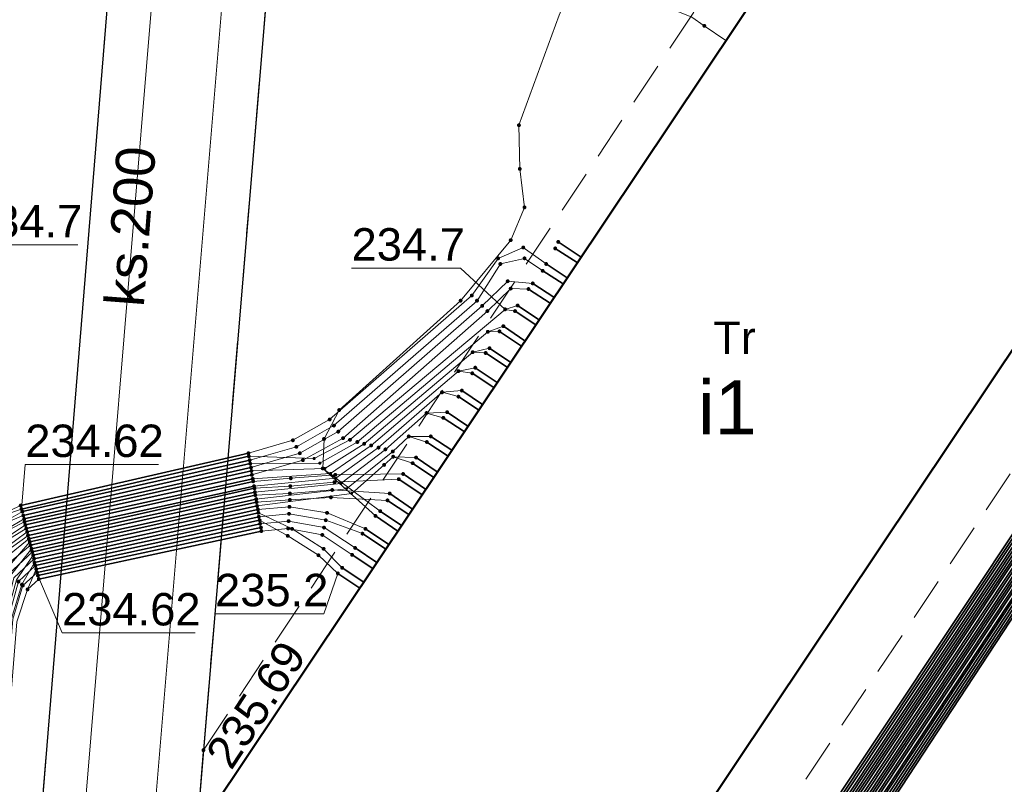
# Model space of a CAD drawing. Header units: metres. Extents: x 6603648 to 6604252, y 5739748 to 5740166.
# Tile 55 of 114: x 6603701 to 6603723, y 5740070 to 5740088. Entities that reach past the tile are written whole.
import ezdxf
from ezdxf.enums import TextEntityAlignment as Align

# ---------------------------------------------------------------- set-up
doc = ezdxf.new("R2010")
doc.units = ezdxf.units.M
doc.linetypes.add('PRZER2-1', pattern=[1.5, 1, -0.5])
doc.linetypes.add('PRZER3-1', pattern=[2, 1.5, -0.5])
doc.layers.get('0').update_dxf_attribs({"linetype": 'CONTINUOUS'})
for name, color, linetype, lineweight, true_color in [('GESBZO', 7, 'CONTINUOUS', 50, 0x0a0909), ('GESBZO_O', 7, 'CONTINUOUS', 50, 0x0a0909), ('GSLKRW', 7, 'CONTINUOUS', 25, 0x0a0909), ('GSPPRB', 7, 'CONTINUOUS', 18, 0x0a0909), ('GSPWPS', 7, 'CONTINUOUS', 13, 0x0a0909), ('GSPWPS_O', 7, 'CONTINUOUS', 13, 0x0a0909), ('GSSKOA', 7, 'CONTINUOUS', 18, 0x0a0909), ('GSSKOD', 7, 'CONTINUOUS', 18, 0x0a0909), ('GULENN', 1, 'CONTINUOUS', 18, 0xff0000), ('GULEOR', 1, 'CONTINUOUS', 35, 0xff0000), ('GULESN', 1, 'CONTINUOUS', 18, 0xff0000), ('GULKDP', 7, 'CONTINUOUS', 18, 0x803300), ('GULKSP', 7, 'CONTINUOUS', 18, 0x803300), ('GULKSP_O', 7, 'CONTINUOUS', 18, 0x803300), ('GUSETS', 7, 'CONTINUOUS', 25, 0x0a0909), ('GUSETS_O', 7, 'CONTINUOUS', 25, 0x0a0909)]:
    doc.layers.add(name, color=color, linetype=linetype, lineweight=lineweight, true_color=true_color)
doc.layers.add('GUPESH', color=1, linetype='CONTINUOUS', true_color=0xff0000)
doc.layers.add('GUPESH_O', color=1, linetype='CONTINUOUS', true_color=0xff0000)
doc.styles.add('Arial', font='arial.ttf')

# ---------------------------------------------------------------- blocks, each defined once
blk = doc.blocks.new('GSPPRB0')
at = {"color": 0, "lineweight": 18}
blk.add_lwpolyline([(-0.007955, 0.0225), (0.007955, 0.0225), (0.0225, 0.007955), (0.0225, -0.007955), (0.007955, -0.0225), (-0.007955, -0.0225), (-0.0225, -0.007955), (-0.0225, 0.007955)], close=True, dxfattribs=at)
blk = doc.blocks.new('GUPESH1')
blk.add_hatch(color=0).paths.add_polyline_path([(0, 0.045), (-0.011647, 0.043467), (-0.0225, 0.038971), (-0.03182, 0.03182), (-0.038971, 0.0225), (-0.043467, 0.011647), (-0.045, 0), (-0.043467, -0.011647), (-0.038971, -0.0225), (-0.03182, -0.03182), (-0.0225, -0.038971), (-0.011647, -0.043467), (0, -0.045), (0.011647, -0.043467), (0.0225, -0.038971), (0.03182, -0.03182), (0.038971, -0.0225), (0.043467, -0.011647), (0.045, 0), (0.043467, 0.011647), (0.038971, 0.0225), (0.03182, 0.03182), (0.0225, 0.038971), (0.011647, 0.043467)])
blk = doc.blocks.new('GSPWPS1')
blk.add_hatch(color=0).paths.add_polyline_path([(0, 0.045), (-0.011647, 0.043467), (-0.0225, 0.038971), (-0.03182, 0.03182), (-0.038971, 0.0225), (-0.043467, 0.011647), (-0.045, 0), (-0.043467, -0.011647), (-0.038971, -0.0225), (-0.03182, -0.03182), (-0.0225, -0.038971), (-0.011647, -0.043467), (0, -0.045), (0.011647, -0.043467), (0.0225, -0.038971), (0.03182, -0.03182), (0.038971, -0.0225), (0.043467, -0.011647), (0.045, 0), (0.043467, 0.011647), (0.038971, 0.0225), (0.03182, 0.03182), (0.0225, 0.038971), (0.011647, 0.043467)])

msp = doc.modelspace()

# ---------------------------------------------------------------- linework, layer by layer
at = {"layer": 'GESBZO', "color": 18, "linetype": 'Continuous', "lineweight": 50, "true_color": 0x0a0909}
msp.add_lwpolyline([(6603705.07, 5740069.59), (6603707.31, 5740068.07), (6603712.5, 5740064.58), (6603712.94, 5740064.28), (6603728.85, 5740088.08), (6603728.5, 5740088.32), (6603725.42, 5740090.37), (6603720.97, 5740093.36)], close=True, dxfattribs=at)
at = {"layer": 'GSLKRW', "color": 18, "linetype": 'Continuous', "lineweight": 25, "true_color": 0x0a0909}
msp.add_lwpolyline([(6603719.623, 5739907.764), (6603719.37, 5739910.02), (6603718.01, 5739918.93), (6603716.84, 5739924.9, 0.18154), (6603714.02, 5739930.19, -0.269275), (6603711.34, 5739939.4, 0.039751), (6603711.22, 5739941.45), (6603709.62, 5739949.73), (6603696.41, 5740012.1), (6603705.1, 5740118.58), (6603708.8, 5740118.29), (6603704.84, 5740070.9), (6603702.4, 5740041.46), (6603700.14, 5740012.41), (6603713.04, 5739950.38, 0.051914), (6603714.01, 5739946.48, 0.188776), (6603715.42, 5739945.03, 0.298634), (6603717.12, 5739945.95), (6603717.71, 5739946.86), (6603718.42, 5739947.99), (6603718.75, 5739939.7)], format="xyb", dxfattribs=at)
at = {"layer": 'GSSKOA', "color": 18, "linetype": 'PRZER3-1', "lineweight": 18, "true_color": 0x0a0909}
msp.add_lwpolyline([(6603700.14, 5740012.41), (6603702.4, 5740041.46), (6603704.84, 5740070.9), (6603708.8, 5740118.29), (6603705.1, 5740118.58), (6603696.41, 5740012.1), (6603709.62, 5739949.73), (6603713.04, 5739950.38)], close=True, dxfattribs=at)
at = {"layer": 'GSSKOD', "color": 18, "linetype": 'PRZER2-1', "lineweight": 18, "true_color": 0x0a0909}
for points in [[(6603704.84, 5740070.9), (6603720.66, 5740094.71), (6603725.86, 5740091.24), (6603726.2, 5740091.73), (6603731.02, 5740088.51), (6603714.22, 5740063.42), (6603723.23, 5740057.39), (6603714.64, 5740044.58), (6603715.18, 5740044.25), (6603709.86, 5740036.43), (6603702.4, 5740041.46)], [(6603707.31, 5740068.07), (6603706.34, 5740066.62), (6603711.52, 5740063.14), (6603712.5, 5740064.58), (6603712.94, 5740064.28), (6603728.85, 5740088.08), (6603728.5, 5740088.32), (6603729.21, 5740089.38), (6603727.51, 5740090.52), (6603726.14, 5740091.44), (6603725.42, 5740090.37), (6603720.97, 5740093.36), (6603705.07, 5740069.59)]]:
    msp.add_lwpolyline(points, close=True, dxfattribs=at)
at = {"layer": 'GULENN', "color": 1, "linetype": 'Continuous', "lineweight": 18, "true_color": 0xff0000}
for points in [[(6603709.42, 5740076.1), (6603708.93, 5740076.43), (6603707.6, 5740077.42), (6603707.63, 5740078.1), (6603707.98, 5740078.77), (6603710.79, 5740081.3), (6603711.95, 5740082.7), (6603712.27, 5740083.46), (6603712.16, 5740084.35), (6603712.14, 5740085.36), (6603713.07, 5740087.91), (6603716.42, 5740095.58), (6603717.86, 5740100.08)], [(6603709.34, 5740075.97), (6603708.82, 5740076.32), (6603707.6, 5740077.42), (6603707.63, 5740078.1), (6603707.98, 5740078.77), (6603710.79, 5740081.3), (6603711.95, 5740082.7), (6603712.27, 5740083.46), (6603712.16, 5740084.35), (6603712.14, 5740085.36), (6603713.07, 5740087.91), (6603716.42, 5740095.58), (6603717.86, 5740100.08)], [(6603724.71, 5740081.89), (6603726.71, 5740080.46), (6603727.1, 5740079.56), (6603726.55, 5740078.78), (6603707.3, 5740049.54), (6603706.74, 5740047.98), (6603706.31, 5740046.43), (6603705.58, 5740040.93), (6603705.67, 5740040.59), (6603705.77, 5740040.15), (6603705.89, 5740039.88), (6603722.8, 5740026.23), (6603723.59, 5740025.67), (6603751.47, 5740006.73), (6603752.65, 5740005.84), (6603753.29, 5740005.63)], [(6603724.57, 5740081.67), (6603726.49, 5740080.31), (6603726.82, 5740079.56), (6603726.4, 5740078.85), (6603707.15, 5740049.65), (6603706.51, 5740048.04), (6603706.14, 5740046.5), (6603705.4, 5740040.95), (6603705.45, 5740040.54), (6603705.58, 5740040.04), (6603705.78, 5740039.73), (6603722.69, 5740026.1), (6603723.47, 5740025.52), (6603751.39, 5740006.58), (6603753.74, 5740004.27)], [(6603724.61, 5740081.74), (6603726.57, 5740080.36), (6603726.92, 5740079.56), (6603726.46, 5740078.82), (6603707.2, 5740049.61), (6603706.59, 5740048.02), (6603706.19, 5740046.48), (6603705.45, 5740040.94), (6603705.53, 5740040.56), (6603705.65, 5740040.08), (6603705.81, 5740039.77), (6603722.71, 5740026.13), (6603723.51, 5740025.56), (6603751.41, 5740006.62), (6603752.63, 5740005.76), (6603753.31, 5740005.54)], [(6603724.67, 5740081.83), (6603726.64, 5740080.41), (6603727.01, 5740079.56), (6603726.49, 5740078.8), (6603707.25, 5740049.58), (6603706.66, 5740048), (6603706.27, 5740046.45), (6603705.52, 5740040.93), (6603705.59, 5740040.57), (6603705.7, 5740040.11), (6603705.86, 5740039.84), (6603722.78, 5740026.2), (6603723.56, 5740025.63), (6603751.45, 5740006.69), (6603753.83, 5740004.41)], [(6603724.41, 5740081.44), (6603726.27, 5740080.16), (6603726.55, 5740079.56), (6603726.27, 5740078.92), (6603706.99, 5740049.76), (6603706.3, 5740048.09), (6603705.94, 5740046.57), (6603705.2, 5740040.96), (6603705.26, 5740040.49), (6603705.41, 5740039.94), (6603705.65, 5740039.56), (6603722.53, 5740025.92), (6603723.35, 5740025.35), (6603751.29, 5740006.4), (6603752.58, 5740005.58), (6603753.34, 5740005.39)], [(6603724.47, 5740081.52), (6603726.34, 5740080.21), (6603726.63, 5740079.56), (6603726.31, 5740078.9), (6603707.04, 5740049.72), (6603706.37, 5740048.07), (6603706.02, 5740046.54), (6603705.27, 5740040.96), (6603705.32, 5740040.5), (6603705.46, 5740039.97), (6603705.69, 5740039.61), (6603722.59, 5740025.99), (6603723.4, 5740025.41), (6603751.33, 5740006.47), (6603753.69, 5740004.21)], [(6603724.51, 5740081.59), (6603726.42, 5740080.26), (6603726.73, 5740079.56), (6603726.36, 5740078.87), (6603707.09, 5740049.69), (6603706.45, 5740048.05), (6603706.06, 5740046.53), (6603705.33, 5740040.95), (6603705.39, 5740040.52), (6603705.53, 5740040.01), (6603705.73, 5740039.66), (6603722.62, 5740026.02), (6603723.43, 5740025.46), (6603751.35, 5740006.51), (6603752.61, 5740005.67), (6603753.33, 5740005.46)], [(6603724.26, 5740081.21), (6603726.04, 5740080), (6603726.26, 5740079.56), (6603726.13, 5740078.99), (6603706.84, 5740049.87), (6603706.07, 5740048.15), (6603705.78, 5740046.63), (6603705.02, 5740040.98), (6603705.04, 5740040.44), (6603705.22, 5740039.84), (6603705.54, 5740039.4), (6603722.41, 5740025.78), (6603723.24, 5740025.2), (6603751.21, 5740006.24), (6603752.54, 5740005.41), (6603753.38, 5740005.23)], [(6603724.31, 5740081.29), (6603726.12, 5740080.06), (6603726.36, 5740079.56), (6603726.17, 5740078.97), (6603706.9, 5740049.83), (6603706.16, 5740048.13), (6603705.81, 5740046.62), (6603705.08, 5740040.98), (6603705.12, 5740040.46), (6603705.29, 5740039.87), (6603705.57, 5740039.44), (6603722.44, 5740025.82), (6603723.27, 5740025.24), (6603751.23, 5740006.28), (6603752.56, 5740005.5), (6603753.36, 5740005.31)], [(6603724.36, 5740081.36), (6603726.19, 5740080.1), (6603726.45, 5740079.56), (6603726.22, 5740078.94), (6603706.95, 5740049.79), (6603706.22, 5740048.11), (6603705.9, 5740046.59), (6603705.15, 5740040.97), (6603705.18, 5740040.47), (6603705.34, 5740039.9), (6603705.62, 5740039.51), (6603722.5, 5740025.89), (6603723.32, 5740025.31), (6603751.27, 5740006.35), (6603753.65, 5740004.14)], [(6603724.11, 5740080.99), (6603725.81, 5740079.85), (6603725.99, 5740079.56), (6603725.98, 5740079.06), (6603706.69, 5740049.97), (6603705.86, 5740048.21), (6603705.57, 5740046.71), (6603704.83, 5740041), (6603704.85, 5740040.39), (6603705.04, 5740039.73), (6603705.41, 5740039.22), (6603722.26, 5740025.62), (6603723.12, 5740025.03), (6603751.11, 5740006.05), (6603752.05, 5740005.24), (6603752, 5740004.71), (6603751.04, 5740003.2), (6603741.76, 5739989.76), (6603741.84, 5739989.39)], [(6603724.16, 5740081.06), (6603725.89, 5740079.9), (6603726.08, 5740079.56), (6603726.03, 5740079.04), (6603706.74, 5740049.94), (6603705.92, 5740048.19), (6603705.66, 5740046.68), (6603704.9, 5740040.99), (6603704.92, 5740040.41), (6603705.1, 5740039.77), (6603705.46, 5740039.29), (6603722.32, 5740025.68), (6603723.15, 5740025.08), (6603751.15, 5740006.12), (6603752.15, 5740005.25), (6603752.07, 5740004.66), (6603751.08, 5740003.16), (6603741.72, 5739989.57), (6603741.4, 5739989.5)], [(6603724.21, 5740081.14), (6603725.97, 5740079.96), (6603726.18, 5740079.56), (6603726.07, 5740079.02), (6603706.8, 5740049.9), (6603706, 5740048.17), (6603705.69, 5740046.66), (6603704.95, 5740040.99), (6603704.99, 5740040.42), (6603705.16, 5740039.8), (6603705.49, 5740039.34), (6603722.36, 5740025.72), (6603723.19, 5740025.14), (6603751.17, 5740006.17), (6603752.26, 5740005.27), (6603752.13, 5740004.61), (6603751.12, 5740003.11), (6603741.88, 5739989.73), (6603741.92, 5739989.4)], [(6603724.01, 5740080.84), (6603725.67, 5740079.75), (6603725.81, 5740079.56), (6603725.89, 5740079.11), (6603706.6, 5740050.04), (6603705.7, 5740048.25), (6603705.45, 5740046.75), (6603704.7, 5740041.01), (6603704.7, 5740040.36), (6603704.92, 5740039.67), (6603705.33, 5740039.12), (6603722.18, 5740025.52), (6603723.04, 5740024.93), (6603751.05, 5740005.94), (6603751.84, 5740005.21), (6603751.89, 5740004.79), (6603750.95, 5740003.31), (6603741.64, 5739989.79), (6603741.77, 5739989.39)], [(6603724.06, 5740080.92), (6603725.74, 5740079.8), (6603725.89, 5740079.56), (6603725.94, 5740079.08), (6603706.64, 5740050.01), (6603705.77, 5740048.23), (6603705.53, 5740046.72), (6603704.77, 5740041), (6603704.78, 5740040.37), (6603704.98, 5740039.7), (6603705.38, 5740039.18), (6603722.22, 5740025.57), (6603723.08, 5740024.98), (6603751.08, 5740006.01), (6603751.94, 5740005.23), (6603751.95, 5740004.75), (6603750.99, 5740003.25), (6603741.71, 5739989.78), (6603736.55, 5739982.04), (6603736.2, 5739981.8), (6603735.78, 5739981.89), (6603722.86, 5739991.05)], [(6603723.91, 5740080.69), (6603725.51, 5740079.65), (6603725.61, 5740079.56), (6603725.8, 5740079.16), (6603706.48, 5740050.12), (6603705.54, 5740048.29), (6603705.33, 5740046.8), (6603704.58, 5740041.02), (6603704.58, 5740040.33), (6603704.8, 5740039.6), (6603705.25, 5740039), (6603722.09, 5740025.41), (6603722.96, 5740024.82), (6603750.98, 5740005.83), (6603751.74, 5740005.2), (6603751.83, 5740004.84), (6603750.91, 5740003.35), (6603741.61, 5739989.8), (6603741.7, 5739989.38)]]:
    msp.add_lwpolyline(points, dxfattribs=at)
at = {"layer": 'GULEOR', "color": 1, "linetype": 'Continuous', "lineweight": 35, "true_color": 0xff0000}
for points in [[(6603713.58, 5740082.31), (6603713.05, 5740082.66)], [(6603713.49, 5740082.18), (6603712.98, 5740082.51)], [(6603713.26, 5740081.83), (6603712.77, 5740082.15)], [(6603713.16, 5740081.69), (6603712.69, 5740081.99)], [(6603712.95, 5740081.38), (6603712.46, 5740081.7)], [(6603712.86, 5740081.24), (6603712.36, 5740081.57)], [(6603712.11, 5740081.19), (6603712.61, 5740080.86)], [(6603724.16, 5740081.06), (6603725.89, 5740079.9), (6603726.08, 5740079.56), (6603726.03, 5740079.04), (6603706.74, 5740049.94), (6603705.92, 5740048.19), (6603705.66, 5740046.68), (6603704.9, 5740040.99), (6603704.92, 5740040.41), (6603705.1, 5740039.77), (6603705.46, 5740039.29), (6603722.32, 5740025.68), (6603723.15, 5740025.08), (6603751.15, 5740006.12)], [(6603712.53, 5740080.74), (6603712.05, 5740081.06)], [(6603712.2, 5740080.25), (6603711.69, 5740080.59)], [(6603712.28, 5740080.37), (6603711.78, 5740080.71)], [(6603711.87, 5740079.76), (6603711.37, 5740080.09)], [(6603711.95, 5740079.87), (6603711.46, 5740080.2)], [(6603711.56, 5740079.29), (6603711.06, 5740079.62)], [(6603711.64, 5740079.41), (6603711.13, 5740079.75)], [(6603725.75, 5740079.18), (6603706.43, 5740050.16), (6603705.47, 5740048.31), (6603705.27, 5740046.82), (6603704.51, 5740041.03)], [(6603725.8, 5740079.16), (6603706.48, 5740050.12), (6603705.54, 5740048.29), (6603705.33, 5740046.8), (6603704.58, 5740041.02), (6603704.58, 5740040.33), (6603704.8, 5740039.6), (6603705.25, 5740039), (6603722.09, 5740025.41), (6603722.96, 5740024.82), (6603750.98, 5740005.83)], [(6603711.3, 5740078.9), (6603710.82, 5740079.22)], [(6603725.84, 5740079.13), (6603706.54, 5740050.08), (6603705.62, 5740048.27), (6603705.4, 5740046.77), (6603704.65, 5740041.02)], [(6603725.89, 5740079.11), (6603706.6, 5740050.04), (6603705.7, 5740048.25), (6603705.45, 5740046.75), (6603704.7, 5740041.01), (6603704.7, 5740040.36), (6603704.92, 5740039.67), (6603705.33, 5740039.12), (6603722.18, 5740025.52), (6603723.04, 5740024.93), (6603751.05, 5740005.94)], [(6603725.94, 5740079.08), (6603706.64, 5740050.01), (6603705.77, 5740048.23), (6603705.53, 5740046.72), (6603704.77, 5740041), (6603704.78, 5740040.37), (6603704.98, 5740039.7), (6603705.38, 5740039.18), (6603722.22, 5740025.57), (6603723.08, 5740024.98), (6603751.08, 5740006.01)], [(6603725.98, 5740079.06), (6603706.69, 5740049.97), (6603705.86, 5740048.21), (6603705.57, 5740046.71), (6603704.83, 5740041), (6603704.85, 5740040.39), (6603705.04, 5740039.73), (6603705.41, 5740039.22), (6603722.26, 5740025.62), (6603723.12, 5740025.03), (6603751.11, 5740006.05)], [(6603726.07, 5740079.02), (6603706.8, 5740049.9), (6603706, 5740048.17), (6603705.69, 5740046.66), (6603704.95, 5740040.99), (6603704.99, 5740040.42), (6603705.16, 5740039.8), (6603705.49, 5740039.34), (6603722.36, 5740025.72), (6603723.19, 5740025.14), (6603751.17, 5740006.17)], [(6603726.13, 5740078.99), (6603706.84, 5740049.87), (6603706.07, 5740048.15), (6603705.78, 5740046.63), (6603705.02, 5740040.98), (6603705.04, 5740040.44), (6603705.22, 5740039.84), (6603705.54, 5740039.4), (6603722.41, 5740025.78), (6603723.24, 5740025.2), (6603751.21, 5740006.24)], [(6603726.17, 5740078.97), (6603706.9, 5740049.83), (6603706.16, 5740048.13), (6603705.81, 5740046.62), (6603705.08, 5740040.98), (6603705.12, 5740040.46), (6603705.29, 5740039.87), (6603705.57, 5740039.44), (6603722.44, 5740025.82), (6603723.27, 5740025.24), (6603751.23, 5740006.28)], [(6603726.22, 5740078.94), (6603706.95, 5740049.79), (6603706.22, 5740048.11), (6603705.9, 5740046.59), (6603705.15, 5740040.97), (6603705.18, 5740040.47), (6603705.34, 5740039.9), (6603705.62, 5740039.51), (6603722.5, 5740025.89), (6603723.32, 5740025.31), (6603751.27, 5740006.35)], [(6603726.27, 5740078.92), (6603706.99, 5740049.76), (6603706.3, 5740048.09), (6603705.94, 5740046.57), (6603705.2, 5740040.96), (6603705.26, 5740040.49), (6603705.41, 5740039.94), (6603705.65, 5740039.56), (6603722.53, 5740025.92), (6603723.35, 5740025.35), (6603751.29, 5740006.4)], [(6603711.21, 5740078.77), (6603710.74, 5740079.08)], [(6603726.31, 5740078.9), (6603707.04, 5740049.72), (6603706.37, 5740048.07), (6603706.02, 5740046.54), (6603705.27, 5740040.96), (6603705.32, 5740040.5), (6603705.46, 5740039.97), (6603705.69, 5740039.61), (6603722.59, 5740025.99), (6603723.4, 5740025.41), (6603751.33, 5740006.47)], [(6603726.36, 5740078.87), (6603707.09, 5740049.69), (6603706.45, 5740048.05), (6603706.06, 5740046.53), (6603705.33, 5740040.95), (6603705.39, 5740040.52), (6603705.53, 5740040.01), (6603705.73, 5740039.66), (6603722.62, 5740026.02), (6603723.43, 5740025.46), (6603751.35, 5740006.51)], [(6603726.4, 5740078.85), (6603707.15, 5740049.65), (6603706.51, 5740048.04), (6603706.14, 5740046.5), (6603705.4, 5740040.95), (6603705.45, 5740040.54), (6603705.58, 5740040.04), (6603705.78, 5740039.73), (6603722.69, 5740026.1), (6603723.47, 5740025.52), (6603751.39, 5740006.58)], [(6603726.46, 5740078.82), (6603707.2, 5740049.61), (6603706.59, 5740048.02), (6603706.19, 5740046.48), (6603705.45, 5740040.94), (6603705.53, 5740040.56), (6603705.65, 5740040.08), (6603705.81, 5740039.77), (6603722.71, 5740026.13), (6603723.51, 5740025.56), (6603751.41, 5740006.62)], [(6603726.49, 5740078.8), (6603707.25, 5740049.58), (6603706.66, 5740048), (6603706.27, 5740046.45), (6603705.52, 5740040.93), (6603705.59, 5740040.57), (6603705.7, 5740040.11), (6603705.86, 5740039.84), (6603722.78, 5740026.2), (6603723.56, 5740025.63), (6603751.45, 5740006.69)], [(6603726.55, 5740078.78), (6603707.3, 5740049.54), (6603706.74, 5740047.98), (6603706.31, 5740046.43), (6603705.58, 5740040.93), (6603705.67, 5740040.59), (6603705.77, 5740040.15), (6603705.89, 5740039.88), (6603722.8, 5740026.23), (6603723.59, 5740025.67), (6603751.47, 5740006.73)], [(6603726.59, 5740078.76), (6603707.35, 5740049.5), (6603706.81, 5740047.96), (6603706.39, 5740046.41), (6603705.65, 5740040.92), (6603705.73, 5740040.6), (6603705.83, 5740040.17), (6603705.94, 5740039.95), (6603722.86, 5740026.3), (6603723.63, 5740025.73), (6603751.52, 5740006.81)], [(6603726.64, 5740078.73), (6603707.39, 5740049.47), (6603706.88, 5740047.94), (6603706.44, 5740046.39), (6603705.7, 5740040.92), (6603705.79, 5740040.62), (6603705.9, 5740040.21), (6603705.98, 5740040), (6603722.9, 5740026.34), (6603723.67, 5740025.77), (6603751.54, 5740006.85)], [(6603726.68, 5740078.71), (6603707.45, 5740049.43), (6603706.96, 5740047.92), (6603706.51, 5740046.36), (6603705.77, 5740040.91), (6603705.86, 5740040.63), (6603705.96, 5740040.25), (6603706.02, 5740040.06), (6603722.95, 5740026.4), (6603723.7, 5740025.82), (6603751.56, 5740006.89)], [(6603710.96, 5740078.4), (6603710.48, 5740078.72)], [(6603710.87, 5740078.27), (6603710.39, 5740078.59)], [(6603710.5, 5740077.7), (6603710.01, 5740078.03)], [(6603710.59, 5740077.84), (6603710.1, 5740078.16)], [(6603705.88, 5740077.77), (6603700.61, 5740076.56)], [(6603705.89, 5740077.7), (6603700.63, 5740076.48)], [(6603705.91, 5740077.61), (6603700.65, 5740076.42)], [(6603710.17, 5740077.21), (6603709.68, 5740077.54)], [(6603710.25, 5740077.34), (6603709.76, 5740077.67)], [(6603705.92, 5740077.53), (6603700.67, 5740076.33)], [(6603705.94, 5740077.44), (6603700.69, 5740076.25)], [(6603705.95, 5740077.36), (6603700.7, 5740076.18)], [(6603705.96, 5740077.27), (6603700.72, 5740076.11)], [(6603705.98, 5740077.18), (6603700.74, 5740076.03)], [(6603705.99, 5740077.12), (6603700.76, 5740075.95)], [(6603709.9, 5740076.81), (6603709.36, 5740077.17)], [(6603709.98, 5740076.94), (6603709.46, 5740077.29)], [(6603706.01, 5740077.01), (6603700.78, 5740075.87)], [(6603706.02, 5740076.96), (6603700.8, 5740075.79)], [(6603706.03, 5740076.87), (6603700.82, 5740075.72)], [(6603706.04, 5740076.8), (6603700.84, 5740075.64)], [(6603706.06, 5740076.71), (6603700.86, 5740075.56)], [(6603706.07, 5740076.64), (6603700.88, 5740075.49)], [(6603709.59, 5740076.35), (6603709.1, 5740076.68)], [(6603709.68, 5740076.48), (6603709.15, 5740076.84)], [(6603706.08, 5740076.55), (6603700.9, 5740075.41)], [(6603706.1, 5740076.47), (6603700.92, 5740075.33)], [(6603708.93, 5740076.43), (6603709.42, 5740076.1)], [(6603709.42, 5740076.1), (6603708.93, 5740076.43)], [(6603706.11, 5740076.39), (6603700.93, 5740075.24)], [(6603706.12, 5740076.3), (6603700.95, 5740075.17)], [(6603706.14, 5740076.22), (6603700.97, 5740075.09)], [(6603708.82, 5740076.32), (6603709.34, 5740075.97)], [(6603709.34, 5740075.97), (6603708.82, 5740076.32)], [(6603706.15, 5740076.14), (6603700.99, 5740075.01)], [(6603706.17, 5740076.05), (6603701.01, 5740074.94)], [(6603706.18, 5740075.97), (6603701.03, 5740074.86)], [(6603709.13, 5740075.66), (6603708.59, 5740076.02)], [(6603709.06, 5740075.55), (6603708.52, 5740075.91)], [(6603708.85, 5740075.24), (6603708.35, 5740075.58)], [(6603708.76, 5740075.1), (6603708.28, 5740075.42)], [(6603708.05, 5740075.12), (6603708.55, 5740074.79)], [(6603708.46, 5740074.65), (6603707.95, 5740074.99)]]:
    msp.add_lwpolyline(points, dxfattribs=at)
at = {"layer": 'GULESN', "color": 1, "linetype": 'Continuous', "lineweight": 18, "true_color": 0xff0000}
for points in [[(6603716.93, 5740087.32), (6603716.43, 5740087.66), (6603716.14, 5740087.86), (6603715.22, 5740088.23), (6603707.7, 5740088.97), (6603701.88, 5740089.53), (6603700.53, 5740089.52), (6603699.9, 5740089.27), (6603699.61, 5740088.98), (6603699.48, 5740088.47), (6603698.66, 5740076.1), (6603695.88, 5740040.31), (6603695.74, 5740027.6), (6603695.62, 5740020.36), (6603695.36, 5740014.2), (6603695.17, 5740012.83), (6603695.16, 5740011.14), (6603697.85, 5739997.33), (6603698.42, 5739995.86), (6603698.05, 5739994.71)], [(6603713.26, 5740081.83), (6603712.77, 5740082.15), (6603712.24, 5740082.53), (6603711.66, 5740082.28), (6603711.05, 5740081.42), (6603707.76, 5740078.55), (6603706.91, 5740078.07), (6603705.88, 5740077.77), (6603700.61, 5740076.56), (6603699.83, 5740076.21), (6603699.58, 5740075.64), (6603699.49, 5740074.57), (6603697.05, 5740045.28)], [(6603713.16, 5740081.69), (6603712.69, 5740081.99), (6603712.27, 5740082.28), (6603711.71, 5740082.15), (6603711.17, 5740081.3), (6603707.86, 5740078.41), (6603706.99, 5740077.92), (6603705.91, 5740077.61), (6603700.65, 5740076.42), (6603699.94, 5740076.02), (6603699.69, 5740075.54), (6603699.59, 5740074.51), (6603697.05, 5740045.28), (6603696.89, 5740043.98), (6603697.07, 5740041.36), (6603700.91, 5740034.48), (6603701.74, 5740033), (6603702.09, 5740029.44), (6603702.28, 5740027.57), (6603701.34, 5740014.76), (6603701.5, 5740011.5)], [(6603712.95, 5740081.38), (6603712.46, 5740081.7), (6603711.88, 5740081.75), (6603711.29, 5740081.18), (6603707.96, 5740078.27), (6603707.07, 5740077.77), (6603705.94, 5740077.44), (6603700.69, 5740076.25), (6603700.03, 5740075.87), (6603699.81, 5740075.44), (6603699.68, 5740074.44), (6603697.16, 5740045.28), (6603697.01, 5740043.97), (6603697.2, 5740041.51), (6603701.07, 5740034.57), (6603701.92, 5740033.03), (6603702.22, 5740029.44), (6603702.4, 5740027.57), (6603701.43, 5740014.73), (6603701.59, 5740011.48), (6603702.08, 5740008.43), (6603703.77, 5740000.39), (6603708.6, 5739977.65), (6603709.69, 5739973.13)], [(6603712.86, 5740081.24), (6603712.36, 5740081.57), (6603711.95, 5740081.58), (6603711.41, 5740081.06), (6603708.07, 5740078.12), (6603707.14, 5740077.61), (6603705.96, 5740077.27), (6603700.72, 5740076.11), (6603700.12, 5740075.71), (6603699.92, 5740075.35), (6603699.78, 5740074.38), (6603697.27, 5740045.28), (6603697.14, 5740043.96), (6603697.33, 5740041.65), (6603701.23, 5740034.65), (6603702.07, 5740033.05), (6603702.35, 5740029.44), (6603702.53, 5740027.56), (6603701.53, 5740014.7), (6603701.68, 5740011.47), (6603702.17, 5740008.41), (6603703.85, 5740000.4), (6603708.68, 5739977.68), (6603709.83, 5739973.2)], [(6603712.61, 5740080.86), (6603712.11, 5740081.19), (6603711.82, 5740081.1), (6603708.23, 5740078.08), (6603707.4, 5740077.65), (6603705.89, 5740077.7), (6603700.63, 5740076.48), (6603699.83, 5740076.21), (6603699.58, 5740075.64), (6603699.49, 5740074.57), (6603697.16, 5740045.28), (6603697.01, 5740043.97), (6603697.2, 5740041.51), (6603701.07, 5740034.57), (6603701.92, 5740033.03), (6603702.21, 5740029.44), (6603702.16, 5740027.58), (6603701.25, 5740014.79), (6603701.41, 5740011.51), (6603701.9, 5740008.46), (6603703.61, 5740000.36), (6603708.42, 5739977.61), (6603708.91, 5739974.33)], [(6603712.53, 5740080.74), (6603712.05, 5740081.06), (6603711.82, 5740081.1), (6603708.23, 5740078.08), (6603707.4, 5740077.65), (6603705.89, 5740077.7), (6603700.63, 5740076.48), (6603699.83, 5740076.21), (6603699.58, 5740075.64), (6603699.49, 5740074.57), (6603697.16, 5740045.28), (6603697.01, 5740043.97), (6603697.2, 5740041.51), (6603701.07, 5740034.57), (6603701.92, 5740033.03), (6603702.21, 5740029.44), (6603702.16, 5740027.58), (6603701.25, 5740014.79), (6603701.41, 5740011.51), (6603701.9, 5740008.46), (6603703.61, 5740000.36), (6603708.42, 5739977.61), (6603708.91, 5739974.33)], [(6603712.28, 5740080.37), (6603711.78, 5740080.71), (6603711.42, 5740080.58), (6603708.4, 5740078.03), (6603707.53, 5740077.54), (6603705.92, 5740077.53), (6603700.67, 5740076.33), (6603699.94, 5740076.03), (6603699.71, 5740075.53), (6603699.59, 5740074.5), (6603697.27, 5740045.28), (6603697.14, 5740043.96), (6603697.33, 5740041.65), (6603701.23, 5740034.65), (6603702.07, 5740033.05), (6603702.33, 5740029.44), (6603702.28, 5740027.57), (6603701.34, 5740014.76), (6603701.49, 5740011.5), (6603701.98, 5740008.45), (6603703.69, 5740000.38), (6603704.04, 5739998.51)], [(6603712.2, 5740080.25), (6603711.69, 5740080.59), (6603711.42, 5740080.58), (6603708.4, 5740078.03), (6603707.53, 5740077.54), (6603705.92, 5740077.53), (6603700.67, 5740076.33), (6603699.94, 5740076.03), (6603699.71, 5740075.53), (6603699.59, 5740074.5), (6603697.27, 5740045.28), (6603697.14, 5740043.96), (6603697.33, 5740041.65), (6603701.23, 5740034.65), (6603702.07, 5740033.05), (6603702.33, 5740029.44), (6603702.28, 5740027.57), (6603701.34, 5740014.76), (6603701.49, 5740011.5), (6603701.98, 5740008.45), (6603703.69, 5740000.38), (6603704.04, 5739998.51)], [(6603711.95, 5740079.87), (6603711.46, 5740080.2), (6603711.07, 5740080.11), (6603708.56, 5740077.99), (6603707.65, 5740077.42), (6603705.95, 5740077.36), (6603700.7, 5740076.18), (6603700.04, 5740075.85), (6603699.84, 5740075.41), (6603699.71, 5740074.42), (6603697.39, 5740045.29), (6603697.26, 5740043.94), (6603697.46, 5740041.79), (6603701.39, 5740034.74), (6603702.23, 5740033.07), (6603702.45, 5740029.44), (6603702.39, 5740027.57), (6603701.42, 5740014.73), (6603701.57, 5740011.48), (6603702.06, 5740008.43), (6603708.58, 5739977.65), (6603709.02, 5739974.37)], [(6603711.87, 5740079.76), (6603711.37, 5740080.09), (6603711.07, 5740080.11), (6603708.56, 5740077.99), (6603707.65, 5740077.42), (6603705.95, 5740077.36), (6603700.7, 5740076.18), (6603700.04, 5740075.85), (6603699.84, 5740075.41), (6603699.71, 5740074.42), (6603697.39, 5740045.29), (6603697.26, 5740043.94), (6603697.46, 5740041.79), (6603701.39, 5740034.74), (6603702.23, 5740033.07), (6603702.45, 5740029.44), (6603702.39, 5740027.57), (6603701.42, 5740014.73), (6603701.57, 5740011.48), (6603702.06, 5740008.43), (6603708.58, 5739977.65), (6603709.02, 5739974.37)], [(6603711.64, 5740079.41), (6603711.13, 5740079.75), (6603710.74, 5740079.67), (6603708.72, 5740077.95), (6603707.78, 5740077.3), (6603705.98, 5740077.18), (6603700.74, 5740076.03), (6603700.15, 5740075.67), (6603699.98, 5740075.3), (6603699.83, 5740074.34), (6603697.51, 5740045.29), (6603697.39, 5740043.93), (6603697.59, 5740041.93), (6603701.55, 5740034.82), (6603702.39, 5740033.1), (6603702.57, 5740029.44), (6603702.51, 5740027.57), (6603701.51, 5740014.71), (6603701.65, 5740011.47), (6603702.14, 5740008.42), (6603708.66, 5739977.67), (6603709.94, 5739975.63)], [(6603711.56, 5740079.29), (6603711.06, 5740079.62), (6603710.74, 5740079.67), (6603708.72, 5740077.95), (6603707.78, 5740077.3), (6603705.98, 5740077.18), (6603700.74, 5740076.03), (6603700.15, 5740075.67), (6603699.98, 5740075.3), (6603699.83, 5740074.34), (6603697.51, 5740045.29), (6603697.39, 5740043.93), (6603697.59, 5740041.93), (6603701.55, 5740034.82), (6603702.39, 5740033.1), (6603702.57, 5740029.44), (6603702.51, 5740027.57), (6603701.51, 5740014.71), (6603701.65, 5740011.47), (6603702.14, 5740008.42), (6603708.66, 5739977.67), (6603709.94, 5739975.63)], [(6603711.3, 5740078.9), (6603710.82, 5740079.22), (6603710.36, 5740079.18), (6603708.89, 5740077.9), (6603707.9, 5740077.19), (6603706.01, 5740077.01), (6603700.78, 5740075.87), (6603700.26, 5740075.49), (6603700.12, 5740075.17), (6603699.94, 5740074.26), (6603697.63, 5740045.29), (6603697.52, 5740043.92), (6603697.71, 5740042.08), (6603701.7, 5740034.91), (6603702.55, 5740033.12), (6603702.69, 5740029.43), (6603702.63, 5740027.56), (6603701.59, 5740014.68), (6603701.73, 5740011.46), (6603702.21, 5740008.4), (6603708.73, 5739977.69), (6603709.99, 5739975.91)], [(6603711.21, 5740078.77), (6603710.74, 5740079.08), (6603710.36, 5740079.18), (6603708.89, 5740077.9), (6603707.9, 5740077.19), (6603706.01, 5740077.01), (6603700.78, 5740075.87), (6603700.26, 5740075.49), (6603700.12, 5740075.17), (6603699.94, 5740074.26), (6603697.63, 5740045.29), (6603697.52, 5740043.92), (6603697.71, 5740042.08), (6603701.7, 5740034.91), (6603702.55, 5740033.12), (6603702.69, 5740029.43), (6603702.63, 5740027.56), (6603701.59, 5740014.68), (6603701.73, 5740011.46), (6603702.21, 5740008.4), (6603708.73, 5739977.69), (6603709.99, 5739975.91)], [(6603710.96, 5740078.4), (6603710.48, 5740078.72), (6603710, 5740078.7), (6603709.05, 5740077.86), (6603708.02, 5740077.07), (6603706.03, 5740076.87), (6603700.82, 5740075.72), (6603700.25, 5740075.06), (6603700.06, 5740074.18), (6603697.75, 5740045.29), (6603697.65, 5740043.9), (6603697.85, 5740042.22), (6603701.86, 5740034.99), (6603702.71, 5740033.15), (6603702.81, 5740029.43), (6603702.74, 5740027.56), (6603701.68, 5740014.65), (6603701.8, 5740011.45), (6603702.29, 5740008.39), (6603704.09, 5740000.44), (6603704.07, 5739998.57)], [(6603710.87, 5740078.27), (6603710.39, 5740078.59), (6603710, 5740078.7), (6603709.05, 5740077.86), (6603708.02, 5740077.07), (6603706.03, 5740076.87), (6603700.82, 5740075.72), (6603700.25, 5740075.06), (6603700.06, 5740074.18), (6603697.75, 5740045.29), (6603697.65, 5740043.9), (6603697.85, 5740042.22), (6603701.86, 5740034.99), (6603702.71, 5740033.15), (6603702.81, 5740029.43), (6603702.74, 5740027.56), (6603701.68, 5740014.65), (6603701.8, 5740011.45), (6603702.29, 5740008.39), (6603704.09, 5740000.44), (6603704.07, 5739998.57)], [(6603710.59, 5740077.84), (6603710.1, 5740078.16), (6603709.59, 5740078.16), (6603709.22, 5740077.81), (6603708.15, 5740076.95), (6603706.06, 5740076.71), (6603700.86, 5740075.56), (6603700.38, 5740074.95), (6603700.17, 5740074.11), (6603697.87, 5740045.29), (6603697.78, 5740043.89), (6603697.98, 5740042.37), (6603702.02, 5740035.07), (6603702.87, 5740033.17), (6603702.93, 5740029.43), (6603702.86, 5740027.55), (6603701.76, 5740014.62), (6603701.88, 5740011.43), (6603702.37, 5740008.37), (6603708.89, 5739977.73), (6603710.05, 5739976.2)], [(6603710.5, 5740077.7), (6603710.01, 5740078.03), (6603709.59, 5740078.16), (6603709.22, 5740077.81), (6603708.15, 5740076.95), (6603706.06, 5740076.71), (6603700.86, 5740075.56), (6603700.38, 5740074.95), (6603700.17, 5740074.11), (6603697.87, 5740045.29), (6603697.78, 5740043.89), (6603697.98, 5740042.37), (6603702.02, 5740035.07), (6603702.87, 5740033.17), (6603702.93, 5740029.43), (6603702.86, 5740027.55), (6603701.76, 5740014.62), (6603701.88, 5740011.43), (6603702.37, 5740008.37), (6603708.89, 5739977.73), (6603710.05, 5739976.2)], [(6603710.25, 5740077.34), (6603709.76, 5740077.67), (6603709.23, 5740077.69), (6603709.02, 5740077.5), (6603708.27, 5740076.84), (6603706.08, 5740076.55), (6603700.9, 5740075.41), (6603700.51, 5740074.84), (6603700.29, 5740074.03), (6603697.99, 5740045.3), (6603697.91, 5740043.88), (6603698.11, 5740042.52), (6603702.18, 5740035.16), (6603703.02, 5740033.19), (6603703.05, 5740029.43), (6603702.98, 5740027.55), (6603701.85, 5740014.59), (6603701.96, 5740011.42), (6603702.45, 5740008.36), (6603708.97, 5739977.75), (6603710.1, 5739976.48)], [(6603710.17, 5740077.21), (6603709.68, 5740077.54), (6603709.23, 5740077.69), (6603709.02, 5740077.5), (6603708.27, 5740076.84), (6603706.08, 5740076.55), (6603700.9, 5740075.41), (6603700.51, 5740074.84), (6603700.29, 5740074.03), (6603697.99, 5740045.3), (6603697.91, 5740043.88), (6603698.11, 5740042.52), (6603702.18, 5740035.16), (6603703.02, 5740033.19), (6603703.05, 5740029.43), (6603702.98, 5740027.55), (6603701.85, 5740014.59), (6603701.96, 5740011.42), (6603702.45, 5740008.36), (6603708.97, 5739977.75), (6603710.1, 5739976.48)], [(6603709.98, 5740076.94), (6603709.46, 5740077.29), (6603707.89, 5740077.27), (6603706.86, 5740077.19), (6603705.99, 5740077.12), (6603700.76, 5740075.95), (6603700.22, 5740075.55), (6603700.03, 5740075.26), (6603699.87, 5740074.31), (6603697.39, 5740045.29), (6603697.26, 5740043.94), (6603697.46, 5740041.79), (6603701.39, 5740034.74), (6603702.23, 5740033.07), (6603702.48, 5740029.44), (6603702.65, 5740027.56), (6603701.62, 5740014.67), (6603701.77, 5740011.45), (6603702.25, 5740008.4), (6603703.93, 5740000.42), (6603708.77, 5739977.7), (6603709.97, 5739973.28)], [(6603709.9, 5740076.81), (6603709.36, 5740077.17), (6603707.87, 5740077.1), (6603706.85, 5740077.01), (6603706.02, 5740076.96), (6603700.8, 5740075.79), (6603700.31, 5740075.4), (6603700.13, 5740075.17), (6603699.97, 5740074.25), (6603697.51, 5740045.29), (6603697.39, 5740043.93), (6603697.59, 5740041.93), (6603701.55, 5740034.82), (6603702.39, 5740033.1), (6603702.61, 5740029.44), (6603702.77, 5740027.56), (6603701.71, 5740014.64), (6603701.85, 5740011.44), (6603702.34, 5740008.38), (6603704.01, 5740000.43), (6603708.86, 5739977.72), (6603710.12, 5739973.35)], [(6603709.68, 5740076.48), (6603709.15, 5740076.84), (6603707.82, 5740076.92), (6603706.84, 5740076.84), (6603706.04, 5740076.8), (6603700.84, 5740075.64), (6603700.39, 5740075.27), (6603700.24, 5740075.08), (6603700.06, 5740074.18), (6603697.63, 5740045.29), (6603697.52, 5740043.92), (6603697.71, 5740042.08), (6603701.7, 5740034.91), (6603702.55, 5740033.12), (6603702.74, 5740029.44), (6603702.9, 5740027.55), (6603701.8, 5740014.61), (6603701.94, 5740011.42), (6603702.43, 5740008.36), (6603704.1, 5740000.44), (6603708.95, 5739977.75), (6603710.26, 5739973.42)], [(6603709.59, 5740076.35), (6603709.1, 5740076.68), (6603707.79, 5740076.75), (6603706.84, 5740076.69), (6603706.07, 5740076.64), (6603700.88, 5740075.49), (6603700.34, 5740074.98), (6603700.16, 5740074.12), (6603697.75, 5740045.29), (6603697.65, 5740043.9), (6603697.85, 5740042.22), (6603701.86, 5740034.99), (6603702.71, 5740033.15), (6603702.87, 5740029.44), (6603703.02, 5740027.55), (6603701.9, 5740014.58), (6603702.03, 5740011.41), (6603702.52, 5740008.35), (6603704.17, 5740000.45), (6603709.03, 5739977.77), (6603709.4, 5739972.99), (6603709.34, 5739971.93)], [(6603709.13, 5740075.66), (6603708.59, 5740076.02), (6603707.7, 5740076.39), (6603706.83, 5740076.53), (6603706.1, 5740076.47), (6603700.92, 5740075.33), (6603700.45, 5740074.89), (6603700.25, 5740074.06), (6603697.87, 5740045.29), (6603697.78, 5740043.89), (6603697.98, 5740042.37), (6603702.02, 5740035.07), (6603702.87, 5740033.17), (6603703, 5740029.44), (6603703.14, 5740027.54), (6603701.98, 5740014.55), (6603702.12, 5740011.4), (6603702.61, 5740008.33), (6603704.25, 5740000.47), (6603709.12, 5739977.79), (6603709.57, 5739973.07), (6603709.48, 5739971.87)], [(6603709.06, 5740075.55), (6603708.52, 5740075.91), (6603707.67, 5740076.22), (6603706.82, 5740076.37), (6603706.12, 5740076.3), (6603700.95, 5740075.17), (6603700.56, 5740074.8), (6603700.34, 5740073.99), (6603697.99, 5740045.3), (6603697.91, 5740043.88), (6603698.11, 5740042.52), (6603702.18, 5740035.16), (6603703.02, 5740033.19), (6603703.13, 5740029.44), (6603703.27, 5740027.54), (6603702.08, 5740014.52), (6603702.21, 5740011.38), (6603702.7, 5740008.31), (6603704.33, 5740000.48), (6603709.21, 5739977.81), (6603709.74, 5739973.16), (6603709.61, 5739971.8)], [(6603708.55, 5740074.79), (6603708.05, 5740075.12), (6603707.62, 5740075.56), (6603706.89, 5740076.02), (6603706.11, 5740076.39), (6603700.93, 5740075.24), (6603700.64, 5740074.73), (6603700.4, 5740073.95), (6603698.11, 5740045.3), (6603698.04, 5740043.86), (6603698.25, 5740042.67), (6603702.35, 5740035.25), (6603703.18, 5740033.22), (6603703.17, 5740029.43), (6603703.09, 5740027.54), (6603701.93, 5740014.56), (6603702.04, 5740011.41), (6603702.53, 5740008.34), (6603709.04, 5739977.77), (6603710.4, 5739973.49), (6603710.17, 5739971.52)], [(6603708.85, 5740075.24), (6603708.35, 5740075.58), (6603707.63, 5740076.05), (6603706.81, 5740076.2), (6603706.15, 5740076.14), (6603700.99, 5740075.01), (6603700.66, 5740074.71), (6603700.43, 5740073.93), (6603698.11, 5740045.3), (6603698.04, 5740043.86), (6603698.25, 5740042.67), (6603702.35, 5740035.25), (6603703.18, 5740033.22), (6603703.26, 5740029.44), (6603703.39, 5740027.53), (6603702.17, 5740014.49), (6603702.3, 5740011.37), (6603702.78, 5740008.3), (6603704.41, 5740000.49), (6603709.29, 5739977.84), (6603709.91, 5739973.24), (6603709.74, 5739971.74)], [(6603708.46, 5740074.65), (6603707.95, 5740074.99), (6603707.5, 5740075.41), (6603706.79, 5740075.86), (6603706.14, 5740076.22), (6603700.97, 5740075.09), (6603700.77, 5740074.62), (6603700.52, 5740073.87), (6603698.23, 5740045.3), (6603698.17, 5740043.85), (6603698.38, 5740042.82), (6603702.47, 5740035.31), (6603703.34, 5740033.24), (6603703.29, 5740029.43), (6603703.21, 5740027.54), (6603702.02, 5740014.54), (6603702.12, 5740011.4), (6603702.61, 5740008.33), (6603709.12, 5739977.79), (6603710.58, 5739973.58), (6603710.3, 5739971.46)], [(6603708.76, 5740075.1), (6603708.28, 5740075.42), (6603707.59, 5740075.88), (6603706.8, 5740076.03), (6603706.18, 5740075.97), (6603701.03, 5740074.86), (6603700.77, 5740074.62), (6603700.52, 5740073.87), (6603698.23, 5740045.3), (6603698.17, 5740043.85), (6603698.38, 5740042.82), (6603702.47, 5740035.31), (6603703.34, 5740033.24), (6603703.39, 5740029.44), (6603703.51, 5740027.53), (6603702.26, 5740014.46), (6603702.39, 5740011.35), (6603702.85, 5740008.29), (6603704.5, 5740000.51), (6603709.38, 5739977.86), (6603710.08, 5739973.33), (6603709.87, 5739971.67)]]:
    msp.add_lwpolyline(points, dxfattribs=at)
at = {"layer": 'GULKDP', "color": 36, "linetype": 'Continuous', "lineweight": 18, "true_color": 0x803300}
msp.add_lwpolyline([(6603777.757, 5739819.752), (6603779.27, 5739834.54), (6603781.34, 5739854.48), (6603739.85, 5739865.22), (6603725.67, 5739897.5), (6603719.16, 5739923.08), (6603711.57, 5739952.81), (6603705.46, 5739984.06), (6603699.45, 5740014.69), (6603703.39, 5740065.66), (6603707.55, 5740115.42), (6603711.278, 5740161.991)], dxfattribs=at)
at = {"layer": 'GULKSP', "color": 36, "linetype": 'Continuous', "lineweight": 18, "true_color": 0x803300}
msp.add_lwpolyline([(6603787.705, 5739819.089), (6603789.77, 5739850.36), (6603764.29, 5739857.04), (6603737.51, 5739864.02), (6603724.57, 5739895.18), (6603717.7, 5739922.45), (6603709.7, 5739954.04), (6603703.98, 5739982.97), (6603697.59, 5740015.56), (6603701.63, 5740063.88), (6603705.74, 5740113.57), (6603709.426, 5740162.111)], dxfattribs=at)
at = {"layer": 'GUPESH_O', "color": 1, "linetype": 'Continuous', "lineweight": 13, "true_color": 0xff0000, "flags": 128}
for points in [[(6603696.338, 5740081.74), (6603699.415, 5740082.593), (6603701.935, 5740082.593)], [(6603711.82, 5740081.1), (6603710.787, 5740082.056), (6603708.267, 5740082.056)], [(6603700.63, 5740076.48), (6603700.716, 5740077.51), (6603703.796, 5740077.51)], [(6603701.01, 5740074.94), (6603701.568, 5740073.613), (6603704.648, 5740073.613)], [(6603707.95, 5740074.99), (6603707.629, 5740074.058), (6603705.109, 5740074.058)]]:
    msp.add_lwpolyline(points, dxfattribs=at)
at = {"layer": 'GUSETS', "color": 18, "linetype": 'Continuous', "lineweight": 25, "true_color": 0x0a0909}
msp.add_lwpolyline([(6603705.07, 5740069.59), (6603707.31, 5740068.07), (6603712.5, 5740064.58), (6603712.94, 5740064.28), (6603728.85, 5740088.08), (6603728.5, 5740088.32), (6603725.42, 5740090.37), (6603720.97, 5740093.36)], close=True, dxfattribs=at)

# ---------------------------------------------------------------- block references
at = {"layer": 'GSPPRB', "color": 18, "linetype": 'Continuous', "lineweight": 18, "true_color": 0x0a0909, "rotation": 90}
for p in [(6603716.43, 5740087.66), (6603712.14, 5740085.36), (6603712.16, 5740084.35), (6603712.27, 5740083.46), (6603711.95, 5740082.7), (6603712.24, 5740082.53), (6603713.05, 5740082.66), (6603712.98, 5740082.51), (6603711.66, 5740082.28), (6603711.71, 5740082.15), (6603712.27, 5740082.28), (6603712.77, 5740082.15), (6603712.69, 5740081.99), (6603711.88, 5740081.75), (6603712.46, 5740081.7), (6603711.05, 5740081.42), (6603711.95, 5740081.58), (6603712.36, 5740081.57), (6603710.79, 5740081.3), (6603711.17, 5740081.3), (6603711.29, 5740081.18), (6603712.11, 5740081.19), (6603711.41, 5740081.06), (6603711.82, 5740081.1), (6603712.05, 5740081.06), (6603711.78, 5740080.71), (6603711.42, 5740080.58), (6603711.69, 5740080.59), (6603711.07, 5740080.11), (6603711.37, 5740080.09), (6603711.46, 5740080.2), (6603710.74, 5740079.67), (6603711.06, 5740079.62), (6603711.13, 5740079.75), (6603710.36, 5740079.18), (6603710.82, 5740079.22), (6603710.74, 5740079.08), (6603707.98, 5740078.77), (6603710, 5740078.7), (6603710.48, 5740078.72), (6603707.76, 5740078.55), (6603710.39, 5740078.59), (6603707.86, 5740078.41), (6603707.96, 5740078.27), (6603706.91, 5740078.07), (6603707.63, 5740078.1), (6603708.07, 5740078.12), (6603708.23, 5740078.08), (6603708.4, 5740078.03), (6603708.56, 5740077.99), (6603709.59, 5740078.16), (6603710.01, 5740078.03), (6603710.1, 5740078.16), (6603705.88, 5740077.77), (6603706.99, 5740077.92), (6603707.07, 5740077.77), (6603708.72, 5740077.95), (6603708.89, 5740077.9), (6603709.05, 5740077.86), (6603709.22, 5740077.81), (6603705.89, 5740077.7), (6603705.91, 5740077.61), (6603705.92, 5740077.53), (6603707.14, 5740077.61), (6603707.4, 5740077.65), (6603707.53, 5740077.54), (6603709.23, 5740077.69), (6603709.68, 5740077.54), (6603709.76, 5740077.67), (6603705.94, 5740077.44), (6603705.95, 5740077.36), (6603707.6, 5740077.42), (6603707.65, 5740077.42), (6603707.78, 5740077.3), (6603709.02, 5740077.5), (6603709.46, 5740077.29), (6603705.96, 5740077.27), (6603705.98, 5740077.18), (6603705.99, 5740077.12), (6603706.86, 5740077.19), (6603707.87, 5740077.1), (6603707.89, 5740077.27), (6603707.9, 5740077.19), (6603708.02, 5740077.07), (6603709.36, 5740077.17), (6603706.01, 5740077.01), (6603706.02, 5740076.96), (6603706.03, 5740076.87), (6603706.84, 5740076.84), (6603706.85, 5740077.01), (6603707.82, 5740076.92), (6603708.15, 5740076.95), (6603708.27, 5740076.84), (6603709.15, 5740076.84), (6603706.04, 5740076.8), (6603706.06, 5740076.71), (6603706.07, 5740076.64), (6603706.84, 5740076.69), (6603707.79, 5740076.75), (6603709.1, 5740076.68), (6603700.61, 5740076.56), (6603700.63, 5740076.48), (6603700.65, 5740076.42), (6603706.08, 5740076.55), (6603706.1, 5740076.47), (6603706.11, 5740076.39), (6603706.83, 5740076.53), (6603707.7, 5740076.39), (6603708.93, 5740076.43), (6603708.93, 5740076.43), (6603700.67, 5740076.33), (6603700.69, 5740076.25), (6603700.7, 5740076.18), (6603706.12, 5740076.3), (6603706.14, 5740076.22), (6603706.81, 5740076.2), (6603706.82, 5740076.37), (6603707.67, 5740076.22), (6603708.82, 5740076.32), (6603708.82, 5740076.32), (6603700.72, 5740076.11), (6603700.74, 5740076.03), (6603700.76, 5740075.95), (6603706.15, 5740076.14), (6603706.17, 5740076.05), (6603706.18, 5740075.97), (6603706.8, 5740076.03), (6603706.89, 5740076.02), (6603707.63, 5740076.05), (6603708.59, 5740076.02), (6603700.78, 5740075.87), (6603700.8, 5740075.79), (6603700.82, 5740075.72), (6603706.79, 5740075.86), (6603707.59, 5740075.88), (6603708.52, 5740075.91), (6603700.84, 5740075.64), (6603700.86, 5740075.56), (6603700.88, 5740075.49), (6603707.62, 5740075.56), (6603708.35, 5740075.58), (6603700.9, 5740075.41), (6603700.92, 5740075.33), (6603700.93, 5740075.24), (6603707.5, 5740075.41), (6603708.28, 5740075.42), (6603700.95, 5740075.17), (6603700.97, 5740075.09), (6603700.99, 5740075.01), (6603708.05, 5740075.12), (6603701.01, 5740074.94), (6603701.03, 5740074.86), (6603707.95, 5740074.99), (6603700.64, 5740074.73), (6603700.66, 5740074.71), (6603700.77, 5740074.62), (6603700.77, 5740074.62), (6603704.84, 5740070.9)]:
    msp.add_blockref('GSPPRB0', p, dxfattribs=at)
at = {"layer": 'GSPWPS', "color": 18, "linetype": 'Continuous', "lineweight": 13, "true_color": 0x0a0909, "rotation": 90}
msp.add_blockref('GSPWPS1', (6603704.84, 5740070.9), dxfattribs=at)
at = {"layer": 'GUPESH', "color": 1, "linetype": 'Continuous', "lineweight": 5, "true_color": 0xff0000, "rotation": 90}
for p in [(6603716.43, 5740087.66), (6603712.14, 5740085.36), (6603712.16, 5740084.35), (6603712.27, 5740083.46), (6603711.95, 5740082.7), (6603712.24, 5740082.53), (6603712.98, 5740082.51), (6603713.05, 5740082.66), (6603711.66, 5740082.28), (6603712.27, 5740082.28), (6603711.71, 5740082.15), (6603712.77, 5740082.15), (6603712.69, 5740081.99), (6603711.88, 5740081.75), (6603712.46, 5740081.7), (6603711.05, 5740081.42), (6603711.95, 5740081.58), (6603712.36, 5740081.57), (6603710.79, 5740081.3), (6603711.17, 5740081.3), (6603711.29, 5740081.18), (6603712.11, 5740081.19), (6603711.41, 5740081.06), (6603711.82, 5740081.1), (6603712.05, 5740081.06), (6603711.78, 5740080.71), (6603711.42, 5740080.58), (6603711.69, 5740080.59), (6603711.07, 5740080.11), (6603711.37, 5740080.09), (6603711.46, 5740080.2), (6603710.74, 5740079.67), (6603711.06, 5740079.62), (6603711.13, 5740079.75), (6603710.36, 5740079.18), (6603710.82, 5740079.22), (6603710.74, 5740079.08), (6603707.98, 5740078.77), (6603710, 5740078.7), (6603710.48, 5740078.72), (6603707.76, 5740078.55), (6603707.86, 5740078.41), (6603710.39, 5740078.59), (6603707.96, 5740078.27), (6603706.91, 5740078.07), (6603707.63, 5740078.1), (6603708.07, 5740078.12), (6603708.23, 5740078.08), (6603708.4, 5740078.03), (6603708.56, 5740077.99), (6603708.72, 5740077.95), (6603709.59, 5740078.16), (6603710.01, 5740078.03), (6603710.1, 5740078.16), (6603705.88, 5740077.77), (6603706.99, 5740077.92), (6603707.07, 5740077.77), (6603708.89, 5740077.9), (6603709.05, 5740077.86), (6603709.22, 5740077.81), (6603705.89, 5740077.7), (6603705.91, 5740077.61), (6603705.92, 5740077.53), (6603707.14, 5740077.61), (6603709.02, 5740077.5), (6603709.23, 5740077.69), (6603709.68, 5740077.54), (6603709.76, 5740077.67), (6603705.94, 5740077.44), (6603705.95, 5740077.36), (6603705.96, 5740077.27), (6603707.6, 5740077.42), (6603707.89, 5740077.27), (6603709.46, 5740077.29), (6603705.98, 5740077.18), (6603705.99, 5740077.12), (6603706.86, 5740077.19), (6603707.87, 5740077.1), (6603709.36, 5740077.17), (6603706.01, 5740077.01), (6603706.02, 5740076.96), (6603706.03, 5740076.87), (6603706.84, 5740076.84), (6603706.85, 5740077.01), (6603707.82, 5740076.92), (6603709.15, 5740076.84), (6603706.04, 5740076.8), (6603706.06, 5740076.71), (6603706.07, 5740076.64), (6603706.84, 5740076.69), (6603707.79, 5740076.75), (6603709.1, 5740076.68), (6603700.61, 5740076.56), (6603700.63, 5740076.48), (6603700.65, 5740076.42), (6603706.08, 5740076.55), (6603706.1, 5740076.47), (6603706.11, 5740076.39), (6603706.82, 5740076.37), (6603706.83, 5740076.53), (6603707.7, 5740076.39), (6603708.93, 5740076.43), (6603708.93, 5740076.43), (6603700.67, 5740076.33), (6603700.69, 5740076.25), (6603700.7, 5740076.18), (6603706.12, 5740076.3), (6603706.14, 5740076.22), (6603706.15, 5740076.14), (6603706.81, 5740076.2), (6603707.67, 5740076.22), (6603708.82, 5740076.32), (6603708.82, 5740076.32), (6603700.72, 5740076.11), (6603700.74, 5740076.03), (6603700.76, 5740075.95), (6603706.17, 5740076.05), (6603706.18, 5740075.97), (6603706.8, 5740076.03), (6603706.89, 5740076.02), (6603707.63, 5740076.05), (6603708.52, 5740075.91), (6603708.59, 5740076.02), (6603700.78, 5740075.87), (6603700.8, 5740075.79), (6603700.82, 5740075.72), (6603706.79, 5740075.86), (6603707.59, 5740075.88), (6603700.84, 5740075.64), (6603700.86, 5740075.56), (6603700.88, 5740075.49), (6603707.62, 5740075.56), (6603708.35, 5740075.58), (6603700.9, 5740075.41), (6603700.92, 5740075.33), (6603700.93, 5740075.24), (6603707.5, 5740075.41), (6603708.28, 5740075.42), (6603700.95, 5740075.17), (6603700.97, 5740075.09), (6603700.99, 5740075.01), (6603707.95, 5740074.99), (6603708.05, 5740075.12), (6603700.56, 5740074.8), (6603701.01, 5740074.94), (6603701.03, 5740074.86), (6603700.64, 5740074.73), (6603700.66, 5740074.71), (6603700.77, 5740074.62), (6603700.77, 5740074.62)]:
    msp.add_blockref('GUPESH1', p, dxfattribs=at)

# ---------------------------------------------------------------- texts
at = {"layer": 'GESBZO_O', "color": 18, "linetype": 'Continuous', "lineweight": 0, "true_color": 0x0a0909, "style": 'Arial'}
msp.add_text('i1', height=1.25, rotation=360, dxfattribs=at).set_placement((6603716.96, 5740078.204), align=Align.CENTER)
at = {"layer": 'GSPWPS_O', "color": 18, "linetype": 'Continuous', "lineweight": 0, "true_color": 0x0a0909, "style": 'Arial'}
msp.add_text('235.69', height=0.75, rotation=56.5713, dxfattribs=at).set_placement((6603705.482, 5740070.413))
at = {"layer": 'GULKSP_O', "color": 36, "linetype": 'Continuous', "lineweight": 0, "true_color": 0x803300, "style": 'Arial'}
msp.add_text('ks.200', height=0.9, rotation=85.6577, dxfattribs=at).set_placement((6603703.597, 5740082.985), align=Align.CENTER)
at = {"layer": 'GUPESH_O', "color": 1, "linetype": 'Continuous', "lineweight": 0, "true_color": 0xff0000, "style": 'Arial'}
for s, p in [('234.7', (6603699.415, 5740082.765)), ('234.7', (6603708.267, 5740082.228)), ('234.62', (6603700.716, 5740077.683)), ('235.2', (6603705.109, 5740074.23)), ('234.62', (6603701.568, 5740073.786))]:
    msp.add_text(s, height=0.75, rotation=360, dxfattribs=at).set_placement(p)
at = {"layer": 'GUSETS_O', "color": 18, "linetype": 'Continuous', "lineweight": 0, "true_color": 0x0a0909, "style": 'Arial'}
msp.add_text('Tr', height=0.75, rotation=360, dxfattribs=at).set_placement((6603717.129, 5740080.068), align=Align.CENTER)

doc.saveas('drawing.dxf')
